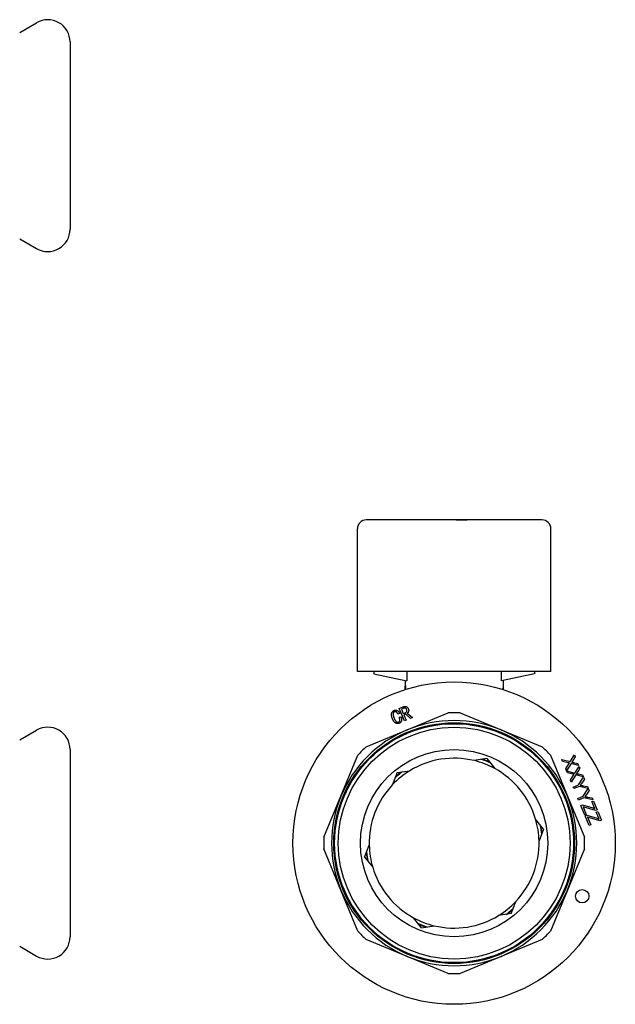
# Model space of a CAD drawing. Header units: millimetres. Extents: x 61 to 3746, y 22 to 401.
# Tile 11 of 11: x 378 to 512, y 170 to 391. Entities that reach past the tile are written whole.
import ezdxf

# ---------------------------------------------------------------- set-up
doc = ezdxf.new("R2010")
doc.units = ezdxf.units.MM
doc.layers.add('DETAIL', color=2, linetype='Continuous')

msp = doc.modelspace()

# ---------------------------------------------------------------- linework, layer by layer
at = {"layer": 'DETAIL'}
for p, q in [((378.45, 388.39), (382.25, 390.58)), ((389.75, 386.25), (389.75, 344.25)), ((378.45, 342.12), (382.25, 339.92)), ((495.6, 279.05), (456.2, 279.05)), ((467.74, 279.06), (467.36, 279.06)), ((467.36, 279.06), (467.36, 279.05)), ((468.13, 279.06), (467.74, 279.06)), ((467.74, 279.06), (467.74, 279.05)), ((468.43, 279.06), (468.13, 279.06)), ((468.13, 279.06), (468.13, 279.05)), ((468.83, 279.06), (468.43, 279.06)), ((468.43, 279.06), (468.43, 279.05)), ((469.52, 279.06), (468.83, 279.06)), ((468.83, 279.06), (468.83, 279.05)), ((469.9, 279.06), (469.52, 279.06)), ((469.52, 279.06), (469.52, 279.05)), ((470.09, 279.06), (469.9, 279.06)), ((469.9, 279.06), (469.9, 279.05)), ((470.44, 279.06), (470.09, 279.06)), ((470.09, 279.06), (470.09, 279.05)), ((470.44, 279.06), (470.44, 279.05)), ((470.79, 279.06), (470.44, 279.06)), ((471.25, 279.06), (470.79, 279.06)), ((470.79, 279.06), (470.79, 279.05)), ((471.58, 279.06), (471.25, 279.06)), ((471.25, 279.06), (471.25, 279.05)), ((473.3, 279.06), (471.58, 279.06)), ((471.58, 279.06), (471.58, 279.05)), ((473.3, 279.06), (473.3, 279.05)), ((473.35, 279.06), (473.3, 279.06)), ((473.59, 279.06), (473.35, 279.06)), ((473.35, 279.06), (473.35, 279.05)), ((473.6, 279.06), (473.59, 279.06)), ((473.59, 279.06), (473.59, 279.05)), ((473.85, 279.06), (473.6, 279.06)), ((473.6, 279.06), (473.6, 279.05)), ((473.98, 279.06), (473.85, 279.06)), ((473.85, 279.06), (473.85, 279.05)), ((474.54, 279.06), (473.98, 279.06)), ((473.98, 279.06), (473.98, 279.05)), ((475.65, 279.06), (474.54, 279.06)), ((474.54, 279.06), (474.54, 279.05)), ((475.7, 279.06), (475.65, 279.06)), ((475.65, 279.06), (475.65, 279.05)), ((475.8, 279.06), (475.7, 279.06)), ((475.7, 279.06), (475.7, 279.05)), ((475.85, 279.06), (475.8, 279.06)), ((475.8, 279.06), (475.8, 279.05)), ((475.85, 279.06), (475.85, 279.05)), ((476.35, 279.06), (476.75, 279.06)), ((476.35, 279.06), (476.35, 279.05)), ((476.75, 279.06), (478.49, 279.06)), ((476.75, 279.06), (476.75, 279.05)), ((478.49, 279.06), (478.56, 279.06)), ((478.49, 279.06), (478.49, 279.05)), ((478.56, 279.05), (478.56, 279.06)), ((478.56, 279.06), (478.66, 279.06)), ((478.66, 279.05), (478.66, 279.06)), ((478.66, 279.06), (478.79, 279.06)), ((478.9, 279.06), (478.79, 279.06)), ((478.79, 279.05), (478.79, 279.06)), ((479.75, 279.06), (478.9, 279.06)), ((478.9, 279.06), (478.9, 279.05)), ((481.72, 279.06), (479.75, 279.06)), ((479.75, 279.06), (479.75, 279.05)), ((481.78, 279.06), (481.72, 279.06)), ((481.72, 279.06), (481.72, 279.05)), ((481.8, 279.06), (481.78, 279.06)), ((481.78, 279.06), (481.78, 279.05)), ((482.06, 279.06), (481.8, 279.06)), ((481.8, 279.06), (481.8, 279.05)), ((482.11, 279.06), (482.06, 279.06)), ((482.06, 279.06), (482.06, 279.05)), ((482.11, 279.06), (482.11, 279.05)), ((482.56, 279.06), (482.18, 279.06)), ((482.18, 279.06), (482.18, 279.05)), ((482.95, 279.06), (482.56, 279.06)), ((482.56, 279.06), (482.56, 279.05)), ((483.26, 279.06), (482.95, 279.06)), ((482.95, 279.06), (482.95, 279.05)), ((483.65, 279.06), (483.26, 279.06)), ((483.26, 279.06), (483.26, 279.05)), ((484.35, 279.06), (483.65, 279.06)), ((483.65, 279.06), (483.65, 279.05)), ((484.73, 279.06), (484.35, 279.06)), ((484.35, 279.06), (484.35, 279.05)), ((485.19, 279.06), (484.73, 279.06)), ((484.73, 279.06), (484.73, 279.05)), ((485.19, 279.06), (485.19, 279.05)), ((485.68, 279.06), (485.3, 279.06)), ((485.3, 279.06), (485.3, 279.05)), ((485.87, 279.06), (485.68, 279.06)), ((485.68, 279.06), (485.68, 279.05)), ((486.52, 279.06), (485.87, 279.06)), ((485.87, 279.06), (485.87, 279.05)), ((487.6, 279.06), (486.52, 279.06)), ((486.52, 279.06), (486.52, 279.05)), ((487.62, 279.06), (487.6, 279.06)), ((487.6, 279.06), (487.6, 279.05)), ((487.62, 279.06), (487.62, 279.05)), ((488.15, 279.06), (487.81, 279.06)), ((487.81, 279.06), (487.81, 279.05)), ((488.21, 279.06), (488.15, 279.06)), ((488.15, 279.06), (488.15, 279.05)), ((488.21, 279.06), (488.21, 279.05)), ((454.2, 245.05), (454.2, 277.05)), ((497.6, 245.05), (497.6, 277.05)), ((497.6, 245.05), (454.2, 245.05)), ((457.9, 245.05), (457.9, 244.55)), ((457.9, 244.55), (465.32, 242.96)), ((464.9, 243.05), (464.9, 242.03)), ((465.32, 245.05), (465.32, 242.96)), ((486.49, 242.96), (486.49, 245.05)), ((493.9, 244.55), (486.49, 242.96)), ((486.9, 243.05), (486.9, 241.7)), ((493.9, 245.05), (493.9, 244.55)), ((464.88, 242.03), (464.9, 242.03)), ((464.88, 242.03), (464.88, 240.98)), ((464.88, 241.75), (464.88, 240.98)), ((464.88, 241.75), (464.9, 241.75)), ((464.9, 242.03), (464.92, 242.03)), ((464.9, 241.74), (464.9, 240.99)), ((464.97, 241.31), (464.99, 241.31)), ((486.9, 241.7), (486.9, 240.99)), ((463.59, 236.75), (464.41, 237.09)), ((464.74, 233.96), (463.59, 236.75)), ((464.45, 236.76), (464.08, 236.61)), ((464.08, 236.61), (464.5, 235.61)), ((463.67, 235.61), (463.3, 235.46)), ((463.59, 234.75), (463.97, 234.91)), ((464.5, 235.61), (464.96, 235.81)), ((465.03, 235.49), (464.62, 235.32)), ((464.62, 235.32), (465.12, 234.11)), ((465.12, 234.11), (464.74, 233.96)), ((466.12, 234.53), (465.03, 235.49)), ((465.38, 231.96), (474.59, 235.77)), ((465.39, 235.7), (466.54, 234.7)), ((466.54, 234.7), (466.12, 234.53)), ((477.22, 235.77), (486.43, 231.96)), ((456.17, 228.15), (465.38, 231.96)), ((486.43, 231.96), (495.63, 228.15)), ((378.45, 229.69), (382.25, 231.88)), ((389.75, 227.55), (389.75, 185.55)), ((450.5, 217.08), (454.31, 226.28)), ((483.2, 225.52), (480.37, 225.07)), ((483.2, 225.52), (485.01, 223.29)), ((497.5, 226.28), (501.31, 217.08)), ((500.24, 224.88), (500.06, 225.31)), ((500.06, 225.31), (501.94, 224.84)), ((501.94, 224.84), (502.87, 226.33)), ((503.05, 225.89), (502.55, 225.1)), ((502.87, 226.33), (503.05, 225.89)), ((501.49, 224.58), (500.24, 224.88)), ((500.92, 223.24), (501.62, 224.34)), ((501.11, 222.79), (500.92, 223.24)), ((502.13, 224.43), (501.11, 222.79)), ((503.83, 224), (502.13, 224.43)), ((502.71, 224.65), (503.67, 224.4)), ((503, 222.28), (503.93, 223.77)), ((504.11, 223.34), (503.61, 222.54)), ((503.67, 224.4), (503.83, 224)), ((503.93, 223.77), (504.11, 223.34)), ((463.13, 222.36), (462.1, 219.68)), ((463.13, 222.36), (465.96, 222.8)), ((501.3, 222.32), (501.12, 222.75)), ((501.12, 222.75), (503, 222.28)), ((502.55, 222.02), (501.3, 222.32)), ((501.98, 220.68), (502.68, 221.78)), ((503.19, 221.88), (502.17, 220.23)), ((504.89, 221.45), (503.19, 221.88)), ((503.77, 222.09), (504.73, 221.84)), ((503.79, 219.62), (504.93, 221.34)), ((505.12, 220.9), (504.51, 220.01)), ((504.73, 221.84), (504.89, 221.45)), ((504.93, 221.34), (505.12, 220.9)), ((502.17, 220.23), (501.98, 220.68)), ((502.62, 219.14), (503.79, 219.62)), ((502.77, 218.78), (502.62, 219.14)), ((503.94, 219.26), (502.77, 218.78)), ((505.98, 218.82), (503.94, 219.26)), ((504.77, 219.44), (505.8, 219.24)), ((504.85, 217.07), (505.99, 218.78)), ((505.8, 219.24), (505.98, 218.82)), ((505.99, 218.78), (506.18, 218.34)), ((446.68, 207.87), (450.5, 217.08)), ((501.31, 217.08), (505.12, 207.87)), ((503.68, 216.58), (504.85, 217.07)), ((503.83, 216.22), (503.68, 216.58)), ((505, 216.7), (503.83, 216.22)), ((507.04, 216.26), (505, 216.7)), ((506.18, 218.34), (505.57, 217.45)), ((505.83, 216.88), (506.86, 216.68)), ((506.86, 216.68), (507.04, 216.26)), ((504.33, 215.02), (504.66, 215.16)), ((505.23, 212.84), (504.33, 215.02)), ((504.66, 215.16), (507.01, 214.48)), ((504.83, 214.73), (505.55, 212.98)), ((505.09, 214.65), (504.83, 214.73)), ((507.64, 213.89), (505.09, 214.65)), ((506.82, 215.87), (507.15, 216)), ((507.46, 214.33), (506.82, 215.87)), ((507.15, 216), (507.96, 214.03)), ((505.55, 212.98), (505.23, 212.84)), ((505.3, 212.67), (505.64, 212.81)), ((506.2, 210.5), (505.3, 212.67)), ((505.64, 212.81), (507.98, 212.13)), ((505.8, 212.39), (506.53, 210.63)), ((506.06, 212.3), (505.8, 212.39)), ((508.61, 211.55), (506.06, 212.3)), ((507.96, 214.03), (507.64, 213.89)), ((507.79, 213.52), (508.12, 213.65)), ((508.43, 211.98), (507.79, 213.52)), ((508.12, 213.65), (508.93, 211.68)), ((495.98, 209.72), (494.17, 211.95)), ((506.53, 210.63), (506.2, 210.5)), ((508.93, 211.68), (508.61, 211.55)), ((495.98, 209.72), (494.95, 207.04)), ((455.83, 203.39), (456.86, 206.07)), ((450.5, 196.03), (446.68, 205.24)), ((455.83, 203.39), (457.63, 201.16)), ((505.12, 205.24), (501.31, 196.03)), ((454.31, 186.82), (450.5, 196.03)), ((501.31, 196.03), (497.5, 186.82)), ((488.68, 190.75), (489.71, 193.43)), ((488.68, 190.75), (485.84, 190.3)), ((468.6, 187.59), (466.8, 189.82)), ((468.6, 187.59), (471.44, 188.03)), ((378.45, 183.42), (382.25, 181.22)), ((465.38, 181.15), (456.17, 184.96)), ((495.63, 184.96), (486.43, 181.15)), ((474.59, 177.33), (465.38, 181.15)), ((486.43, 181.15), (477.22, 177.33))]:
    msp.add_line(p, q, dxfattribs=at)
at = {"layer": 'DETAIL', "flags": 128}
for points in [[(464.9, 242.03), (464.9, 242.03), (464.91, 242.02), (464.91, 242.02), (464.91, 242.01), (464.92, 242), (464.92, 241.99), (464.93, 241.98), (464.93, 241.96), (464.94, 241.94), (464.94, 241.91), (464.94, 241.89), (464.95, 241.86), (464.95, 241.82), (464.96, 241.79), (464.96, 241.75), (464.96, 241.7), (464.97, 241.66), (464.97, 241.61), (464.97, 241.56), (464.97, 241.51), (464.97, 241.46), (464.97, 241.41), (464.97, 241.37), (464.97, 241.31)], [(464.94, 241.31), (464.94, 241.35), (464.94, 241.38), (464.94, 241.41), (464.94, 241.44), (464.94, 241.48), (464.93, 241.51), (464.93, 241.54), (464.93, 241.57), (464.93, 241.59), (464.93, 241.62), (464.93, 241.64), (464.92, 241.66), (464.92, 241.68), (464.92, 241.69), (464.92, 241.7), (464.91, 241.72), (464.91, 241.73), (464.91, 241.73), (464.91, 241.74), (464.9, 241.74), (464.9, 241.75), (464.9, 241.75), (464.9, 241.75), (464.9, 241.75)], [(464.92, 242.03), (464.92, 242.03), (464.93, 242.02), (464.93, 242.02), (464.93, 242.01), (464.94, 242), (464.94, 241.99), (464.95, 241.98), (464.95, 241.96), (464.96, 241.94), (464.96, 241.92), (464.96, 241.89), (464.97, 241.86), (464.97, 241.82), (464.98, 241.78), (464.98, 241.74), (464.98, 241.7), (464.99, 241.66), (464.99, 241.61), (464.99, 241.56), (464.99, 241.51), (464.99, 241.46), (464.99, 241.42), (464.99, 241.37), (464.99, 241.31)], [(464.93, 241), (464.93, 241.01), (464.93, 241.02), (464.93, 241.03), (464.93, 241.04), (464.93, 241.05), (464.93, 241.06), (464.93, 241.07), (464.93, 241.08), (464.93, 241.1), (464.94, 241.11), (464.94, 241.13), (464.94, 241.14), (464.94, 241.15), (464.94, 241.16), (464.94, 241.18), (464.94, 241.19), (464.94, 241.21), (464.94, 241.22), (464.94, 241.23), (464.94, 241.25), (464.94, 241.26), (464.94, 241.28), (464.94, 241.29), (464.94, 241.31)], [(464.97, 241.31), (464.97, 241.29), (464.97, 241.28), (464.97, 241.26), (464.97, 241.25), (464.97, 241.24), (464.97, 241.23), (464.97, 241.22), (464.97, 241.21), (464.97, 241.2), (464.97, 241.18), (464.97, 241.17), (464.97, 241.16), (464.97, 241.15), (464.97, 241.13), (464.97, 241.12), (464.97, 241.11), (464.97, 241.1), (464.97, 241.08), (464.97, 241.07), (464.97, 241.06), (464.97, 241.05), (464.97, 241.03), (464.97, 241.02), (464.97, 241.01)], [(464.99, 241.31), (464.99, 241.29), (464.99, 241.28), (464.99, 241.27), (464.99, 241.25), (464.99, 241.24), (464.99, 241.23), (464.99, 241.22), (464.99, 241.2), (464.99, 241.19), (464.99, 241.18), (464.99, 241.17), (464.99, 241.16), (464.99, 241.15), (464.99, 241.14), (464.99, 241.13), (464.99, 241.11), (464.99, 241.1), (464.99, 241.09), (464.99, 241.08), (464.99, 241.06), (464.99, 241.05), (464.99, 241.04), (464.99, 241.03), (464.99, 241.02)], [(486.9, 241.7), (486.9, 241.7), (486.9, 241.7), (486.9, 241.69), (486.9, 241.68), (486.9, 241.67), (486.9, 241.65), (486.89, 241.64), (486.89, 241.62), (486.89, 241.6), (486.89, 241.57), (486.88, 241.55), (486.88, 241.52), (486.88, 241.49), (486.87, 241.45), (486.87, 241.42), (486.86, 241.38), (486.86, 241.34), (486.86, 241.3), (486.85, 241.25), (486.85, 241.21), (486.84, 241.16), (486.84, 241.11), (486.83, 241.06), (486.83, 241.01)], [(462.08, 234.39), (462.05, 234.47), (462.02, 234.56), (461.99, 234.64), (461.96, 234.73), (461.93, 234.82), (461.91, 234.91), (461.89, 234.99), (461.87, 235.08), (461.86, 235.17), (461.85, 235.27), (461.85, 235.36), (461.85, 235.45), (461.86, 235.54), (461.87, 235.63), (461.9, 235.72), (461.93, 235.8), (461.96, 235.89), (462.01, 235.97), (462.06, 236.04), (462.12, 236.11), (462.19, 236.18), (462.26, 236.23), (462.34, 236.28), (462.42, 236.32)], [(462.42, 236.32), (462.48, 236.34), (462.55, 236.36), (462.61, 236.37), (462.68, 236.38), (462.75, 236.38), (462.82, 236.38), (462.88, 236.37), (462.95, 236.36), (463.01, 236.34), (463.08, 236.32), (463.14, 236.29), (463.2, 236.25), (463.25, 236.22), (463.31, 236.18), (463.36, 236.13), (463.4, 236.08), (463.45, 236.03), (463.49, 235.97), (463.53, 235.92), (463.56, 235.86), (463.59, 235.8), (463.62, 235.74), (463.65, 235.68), (463.67, 235.61)], [(464.41, 237.09), (464.47, 237.11), (464.52, 237.13), (464.58, 237.15), (464.64, 237.17), (464.7, 237.18), (464.76, 237.19), (464.83, 237.19), (464.89, 237.2), (464.95, 237.2), (465.01, 237.19), (465.07, 237.18), (465.13, 237.17), (465.19, 237.15), (465.25, 237.12), (465.3, 237.09), (465.35, 237.06), (465.4, 237.02), (465.44, 236.97), (465.48, 236.92), (465.51, 236.87), (465.55, 236.82), (465.58, 236.77), (465.6, 236.71), (465.63, 236.66)], [(465.25, 236.5), (465.24, 236.54), (465.22, 236.58), (465.2, 236.61), (465.18, 236.64), (465.15, 236.68), (465.12, 236.71), (465.09, 236.73), (465.06, 236.76), (465.03, 236.78), (464.99, 236.8), (464.96, 236.82), (464.92, 236.83), (464.88, 236.84), (464.84, 236.84), (464.8, 236.85), (464.76, 236.84), (464.72, 236.84), (464.68, 236.83), (464.64, 236.83), (464.6, 236.82), (464.56, 236.81), (464.52, 236.79), (464.48, 236.78), (464.45, 236.76)], [(464.96, 235.81), (464.99, 235.82), (465.03, 235.84), (465.06, 235.85), (465.09, 235.87), (465.12, 235.89), (465.14, 235.92), (465.17, 235.94), (465.19, 235.97), (465.22, 236), (465.24, 236.02), (465.26, 236.05), (465.28, 236.09), (465.29, 236.12), (465.3, 236.15), (465.31, 236.19), (465.31, 236.22), (465.31, 236.26), (465.31, 236.3), (465.3, 236.33), (465.3, 236.37), (465.29, 236.4), (465.28, 236.44), (465.27, 236.47), (465.25, 236.5)], [(465.63, 236.66), (465.64, 236.61), (465.66, 236.57), (465.67, 236.53), (465.68, 236.49), (465.69, 236.44), (465.7, 236.4), (465.71, 236.35), (465.71, 236.31), (465.71, 236.26), (465.71, 236.22), (465.7, 236.17), (465.69, 236.13), (465.68, 236.09), (465.66, 236.05), (465.64, 236), (465.62, 235.96), (465.6, 235.93), (465.58, 235.89), (465.55, 235.85), (465.52, 235.82), (465.49, 235.78), (465.46, 235.75), (465.43, 235.72), (465.39, 235.7)], [(463.59, 233.43), (463.51, 233.4), (463.43, 233.38), (463.34, 233.37), (463.26, 233.36), (463.18, 233.36), (463.09, 233.37), (463.01, 233.39), (462.93, 233.41), (462.86, 233.44), (462.78, 233.48), (462.71, 233.52), (462.64, 233.57), (462.57, 233.62), (462.51, 233.68), (462.46, 233.74), (462.41, 233.8), (462.36, 233.87), (462.31, 233.94), (462.27, 234.01), (462.23, 234.08), (462.19, 234.16), (462.15, 234.23), (462.12, 234.31), (462.08, 234.39)], [(462.52, 236.02), (462.47, 235.99), (462.41, 235.95), (462.36, 235.91), (462.32, 235.85), (462.28, 235.8), (462.26, 235.73), (462.24, 235.67), (462.22, 235.61), (462.21, 235.54), (462.21, 235.47), (462.21, 235.41), (462.22, 235.34), (462.23, 235.27), (462.24, 235.21), (462.25, 235.14), (462.27, 235.08), (462.29, 235.01), (462.31, 234.95), (462.33, 234.89), (462.35, 234.82), (462.37, 234.76), (462.4, 234.7), (462.42, 234.64), (462.44, 234.57)], [(462.44, 234.57), (462.47, 234.52), (462.49, 234.46), (462.52, 234.4), (462.54, 234.35), (462.57, 234.29), (462.6, 234.24), (462.63, 234.19), (462.66, 234.13), (462.69, 234.08), (462.73, 234.03), (462.76, 233.98), (462.8, 233.93), (462.84, 233.89), (462.89, 233.84), (462.94, 233.8), (462.99, 233.77), (463.04, 233.74), (463.1, 233.72), (463.16, 233.7), (463.22, 233.68), (463.28, 233.68), (463.34, 233.69), (463.4, 233.7), (463.46, 233.72)], [(463.3, 235.46), (463.28, 235.5), (463.26, 235.54), (463.24, 235.58), (463.22, 235.62), (463.2, 235.66), (463.18, 235.7), (463.16, 235.74), (463.13, 235.78), (463.11, 235.81), (463.08, 235.85), (463.05, 235.88), (463.02, 235.91), (462.99, 235.94), (462.95, 235.97), (462.91, 236), (462.87, 236.02), (462.83, 236.03), (462.79, 236.05), (462.74, 236.05), (462.7, 236.06), (462.65, 236.05), (462.61, 236.04), (462.57, 236.03), (462.52, 236.02)], [(463.46, 233.72), (463.5, 233.74), (463.54, 233.77), (463.58, 233.8), (463.61, 233.83), (463.64, 233.87), (463.67, 233.91), (463.69, 233.96), (463.71, 234), (463.72, 234.05), (463.73, 234.09), (463.74, 234.14), (463.74, 234.19), (463.74, 234.24), (463.73, 234.29), (463.72, 234.33), (463.71, 234.38), (463.7, 234.43), (463.69, 234.48), (463.68, 234.52), (463.66, 234.57), (463.64, 234.61), (463.63, 234.66), (463.61, 234.71), (463.59, 234.75)], [(463.97, 234.91), (463.99, 234.84), (464.02, 234.77), (464.04, 234.7), (464.06, 234.63), (464.07, 234.57), (464.09, 234.5), (464.1, 234.42), (464.11, 234.35), (464.11, 234.28), (464.12, 234.21), (464.11, 234.14), (464.1, 234.07), (464.09, 234), (464.07, 233.93), (464.04, 233.87), (464.01, 233.8), (463.97, 233.74), (463.93, 233.68), (463.88, 233.63), (463.83, 233.58), (463.77, 233.53), (463.71, 233.49), (463.65, 233.46), (463.59, 233.43)], [(501.75, 224.54), (501.74, 224.54), (501.73, 224.54), (501.72, 224.54), (501.71, 224.54), (501.7, 224.54), (501.69, 224.55), (501.67, 224.55), (501.66, 224.55), (501.65, 224.55), (501.64, 224.55), (501.63, 224.56), (501.62, 224.56), (501.61, 224.56), (501.6, 224.56), (501.59, 224.56), (501.58, 224.56), (501.57, 224.57), (501.56, 224.57), (501.54, 224.57), (501.53, 224.57), (501.52, 224.58), (501.51, 224.58), (501.5, 224.58), (501.49, 224.58)], [(501.62, 224.34), (501.62, 224.35), (501.63, 224.36), (501.63, 224.36), (501.64, 224.37), (501.64, 224.38), (501.65, 224.39), (501.66, 224.4), (501.66, 224.41), (501.67, 224.41), (501.67, 224.42), (501.68, 224.43), (501.68, 224.44), (501.69, 224.45), (501.69, 224.45), (501.7, 224.46), (501.71, 224.47), (501.71, 224.48), (501.72, 224.49), (501.72, 224.5), (501.73, 224.5), (501.73, 224.51), (501.74, 224.52), (501.75, 224.53), (501.75, 224.54)], [(502.55, 225.1), (502.54, 225.09), (502.53, 225.07), (502.52, 225.06), (502.51, 225.04), (502.5, 225.02), (502.49, 225.01), (502.48, 224.99), (502.47, 224.98), (502.46, 224.96), (502.45, 224.95), (502.44, 224.93), (502.43, 224.92), (502.42, 224.9), (502.41, 224.89), (502.4, 224.87), (502.39, 224.86), (502.38, 224.84), (502.37, 224.83), (502.36, 224.81), (502.35, 224.8), (502.34, 224.78), (502.32, 224.77), (502.31, 224.75), (502.3, 224.74)], [(502.3, 224.74), (502.32, 224.74), (502.34, 224.73), (502.35, 224.73), (502.37, 224.73), (502.39, 224.73), (502.4, 224.72), (502.42, 224.72), (502.44, 224.72), (502.46, 224.71), (502.47, 224.71), (502.49, 224.7), (502.51, 224.7), (502.52, 224.7), (502.54, 224.69), (502.56, 224.69), (502.57, 224.69), (502.59, 224.68), (502.61, 224.68), (502.62, 224.67), (502.64, 224.67), (502.66, 224.67), (502.67, 224.66), (502.69, 224.66), (502.71, 224.65)], [(502.81, 221.98), (502.8, 221.98), (502.79, 221.98), (502.78, 221.98), (502.77, 221.98), (502.76, 221.99), (502.75, 221.99), (502.73, 221.99), (502.72, 221.99), (502.71, 221.99), (502.7, 222), (502.69, 222), (502.68, 222), (502.67, 222), (502.66, 222), (502.65, 222), (502.64, 222.01), (502.63, 222.01), (502.61, 222.01), (502.6, 222.01), (502.59, 222.01), (502.58, 222.02), (502.57, 222.02), (502.56, 222.02), (502.55, 222.02)], [(502.68, 221.78), (502.68, 221.79), (502.69, 221.8), (502.69, 221.81), (502.7, 221.81), (502.7, 221.82), (502.71, 221.83), (502.71, 221.84), (502.72, 221.85), (502.73, 221.85), (502.73, 221.86), (502.74, 221.87), (502.74, 221.88), (502.75, 221.89), (502.75, 221.9), (502.76, 221.9), (502.77, 221.91), (502.77, 221.92), (502.78, 221.93), (502.78, 221.94), (502.79, 221.94), (502.79, 221.95), (502.8, 221.96), (502.81, 221.97), (502.81, 221.98)], [(503.61, 222.54), (503.6, 222.53), (503.59, 222.51), (503.58, 222.5), (503.57, 222.48), (503.56, 222.47), (503.55, 222.45), (503.54, 222.44), (503.53, 222.42), (503.52, 222.4), (503.51, 222.39), (503.5, 222.37), (503.49, 222.36), (503.48, 222.34), (503.47, 222.33), (503.46, 222.31), (503.45, 222.3), (503.44, 222.28), (503.43, 222.27), (503.42, 222.25), (503.41, 222.24), (503.4, 222.23), (503.38, 222.21), (503.37, 222.2), (503.36, 222.18)], [(503.36, 222.18), (503.38, 222.18), (503.4, 222.18), (503.41, 222.17), (503.43, 222.17), (503.45, 222.17), (503.46, 222.16), (503.48, 222.16), (503.5, 222.16), (503.51, 222.15), (503.53, 222.15), (503.55, 222.15), (503.57, 222.14), (503.58, 222.14), (503.6, 222.14), (503.62, 222.13), (503.63, 222.13), (503.65, 222.12), (503.67, 222.12), (503.68, 222.12), (503.7, 222.11), (503.72, 222.11), (503.73, 222.1), (503.75, 222.1), (503.77, 222.09)], [(504.51, 220.01), (504.5, 219.99), (504.48, 219.97), (504.47, 219.95), (504.45, 219.93), (504.44, 219.91), (504.43, 219.89), (504.41, 219.87), (504.4, 219.85), (504.38, 219.83), (504.37, 219.81), (504.35, 219.79), (504.34, 219.77), (504.33, 219.75), (504.31, 219.73), (504.3, 219.71), (504.28, 219.69), (504.27, 219.68), (504.25, 219.66), (504.24, 219.64), (504.22, 219.62), (504.21, 219.6), (504.19, 219.58), (504.18, 219.56), (504.16, 219.54)], [(504.16, 219.54), (504.19, 219.54), (504.21, 219.53), (504.24, 219.53), (504.26, 219.53), (504.29, 219.52), (504.31, 219.52), (504.34, 219.51), (504.37, 219.51), (504.39, 219.51), (504.42, 219.5), (504.44, 219.5), (504.47, 219.49), (504.49, 219.49), (504.52, 219.49), (504.54, 219.48), (504.57, 219.48), (504.59, 219.47), (504.62, 219.47), (504.65, 219.46), (504.67, 219.46), (504.7, 219.45), (504.72, 219.45), (504.75, 219.45), (504.77, 219.44)], [(505.57, 217.45), (505.56, 217.43), (505.54, 217.41), (505.53, 217.39), (505.51, 217.37), (505.5, 217.35), (505.49, 217.33), (505.47, 217.31), (505.46, 217.29), (505.44, 217.27), (505.43, 217.25), (505.41, 217.23), (505.4, 217.21), (505.39, 217.2), (505.37, 217.18), (505.36, 217.16), (505.34, 217.14), (505.33, 217.12), (505.31, 217.1), (505.3, 217.08), (505.28, 217.06), (505.27, 217.04), (505.25, 217.02), (505.24, 217), (505.22, 216.98)], [(505.22, 216.98), (505.25, 216.98), (505.27, 216.97), (505.3, 216.97), (505.32, 216.97), (505.35, 216.96), (505.37, 216.96), (505.4, 216.96), (505.43, 216.95), (505.45, 216.95), (505.48, 216.94), (505.5, 216.94), (505.53, 216.94), (505.55, 216.93), (505.58, 216.93), (505.6, 216.92), (505.63, 216.92), (505.65, 216.91), (505.68, 216.91), (505.71, 216.91), (505.73, 216.9), (505.76, 216.9), (505.78, 216.89), (505.81, 216.89), (505.83, 216.88)], [(507.01, 214.48), (507.03, 214.47), (507.05, 214.47), (507.07, 214.46), (507.09, 214.46), (507.11, 214.45), (507.13, 214.45), (507.14, 214.44), (507.16, 214.43), (507.18, 214.43), (507.2, 214.42), (507.22, 214.42), (507.24, 214.41), (507.26, 214.4), (507.27, 214.4), (507.29, 214.39), (507.31, 214.38), (507.33, 214.38), (507.35, 214.37), (507.37, 214.36), (507.38, 214.36), (507.4, 214.35), (507.42, 214.34), (507.44, 214.34), (507.46, 214.33)], [(507.98, 212.13), (508, 212.13), (508.02, 212.12), (508.04, 212.12), (508.06, 212.11), (508.08, 212.11), (508.1, 212.1), (508.12, 212.09), (508.13, 212.09), (508.15, 212.08), (508.17, 212.08), (508.19, 212.07), (508.21, 212.06), (508.23, 212.06), (508.25, 212.05), (508.26, 212.05), (508.28, 212.04), (508.3, 212.03), (508.32, 212.03), (508.34, 212.02), (508.36, 212.01), (508.37, 212), (508.39, 212), (508.41, 211.99), (508.43, 211.98)]]:
    msp.add_lwpolyline(points, dxfattribs=at)
at = {"layer": 'DETAIL'}
for centre, radius in [((475.9, 206.55), 36.15), ((475.9, 206.55), 27), ((475.9, 206.55), 26.8), ((475.9, 206.55), 26), ((475.9, 206.55), 21), ((504.64, 194.65), 1.5)]:
    msp.add_circle(centre, radius, dxfattribs=at)
for centre, radius, start, end in [((384.75, 386.25), 5, 0, 120), ((384.75, 344.25), 5, 240, 0), ((456.2, 277.05), 2, 90, 180), ((495.6, 277.05), 2, 0, 90), ((475.9, 206.55), 29.25, 87.4197, 92.5803), ((384.75, 227.55), 5, 0, 120), ((475.9, 206.55), 27.5, 112.5, 157.5), ((475.9, 206.55), 27.5, 67.5, 112.5), ((475.9, 206.55), 27.5, 22.5, 67.5), ((475.9, 206.55), 29.25, 132.4197, 137.5803), ((475.9, 206.55), 29.25, 42.4197, 47.5803), ((475.9, 206.55), 19.05, 76.4536, 121.4521), ((475.9, 206.55), 19.75, 65.9361, 71.9696), ((475.9, 206.55), 19.85, 66.4976, 71.4081), ((475.9, 206.55), 19.05, 61.4521, 76.4536), ((475.9, 206.55), 19.05, 16.4536, 61.4521), ((475.9, 206.55), 19.05, 121.4521, 136.4536), ((475.9, 206.55), 19.75, 125.9361, 131.9696), ((475.9, 206.55), 19.85, 126.4976, 131.4081), ((475.9, 206.55), 19.05, 136.4536, 181.4521), ((475.9, 206.55), 27.5, 157.5, 202.5), ((475.9, 206.55), 27.5, 337.5, 22.5), ((475.9, 206.55), 19.05, 1.4521, 16.4536), ((475.9, 206.55), 19.75, 5.9361, 11.9696), ((475.9, 206.55), 19.85, 6.4976, 11.4081), ((475.9, 206.55), 29.25, 177.4197, 182.5803), ((475.9, 206.55), 29.25, 357.4197, 2.5803), ((475.9, 206.55), 19.05, 181.4521, 196.4536), ((475.9, 206.55), 19.05, 316.4536, 1.4521), ((475.9, 206.55), 19.85, 186.4976, 191.4081), ((475.9, 206.55), 19.75, 185.9361, 191.9696), ((475.9, 206.55), 19.05, 196.4536, 241.4521), ((475.9, 206.55), 27.5, 202.5, 247.5), ((475.9, 206.55), 27.5, 292.5, 337.5), ((475.9, 206.55), 19.05, 301.4521, 316.4536), ((475.9, 206.55), 19.05, 256.4536, 301.4521), ((475.9, 206.55), 19.75, 305.9361, 311.9696), ((475.9, 206.55), 19.85, 306.4976, 311.4081), ((475.9, 206.55), 19.05, 241.4521, 256.4536), ((475.9, 206.55), 19.75, 245.9361, 251.9696), ((475.9, 206.55), 19.85, 246.4976, 251.4081), ((384.75, 185.55), 5, 240, 0), ((475.9, 206.55), 29.25, 222.4197, 227.5803), ((475.9, 206.55), 29.25, 312.4197, 317.5803), ((475.9, 206.55), 27.5, 247.5, 292.5), ((475.9, 206.55), 29.25, 267.4197, 272.5803)]:
    msp.add_arc(centre, radius, start, end, dxfattribs=at)

doc.saveas('drawing.dxf')
